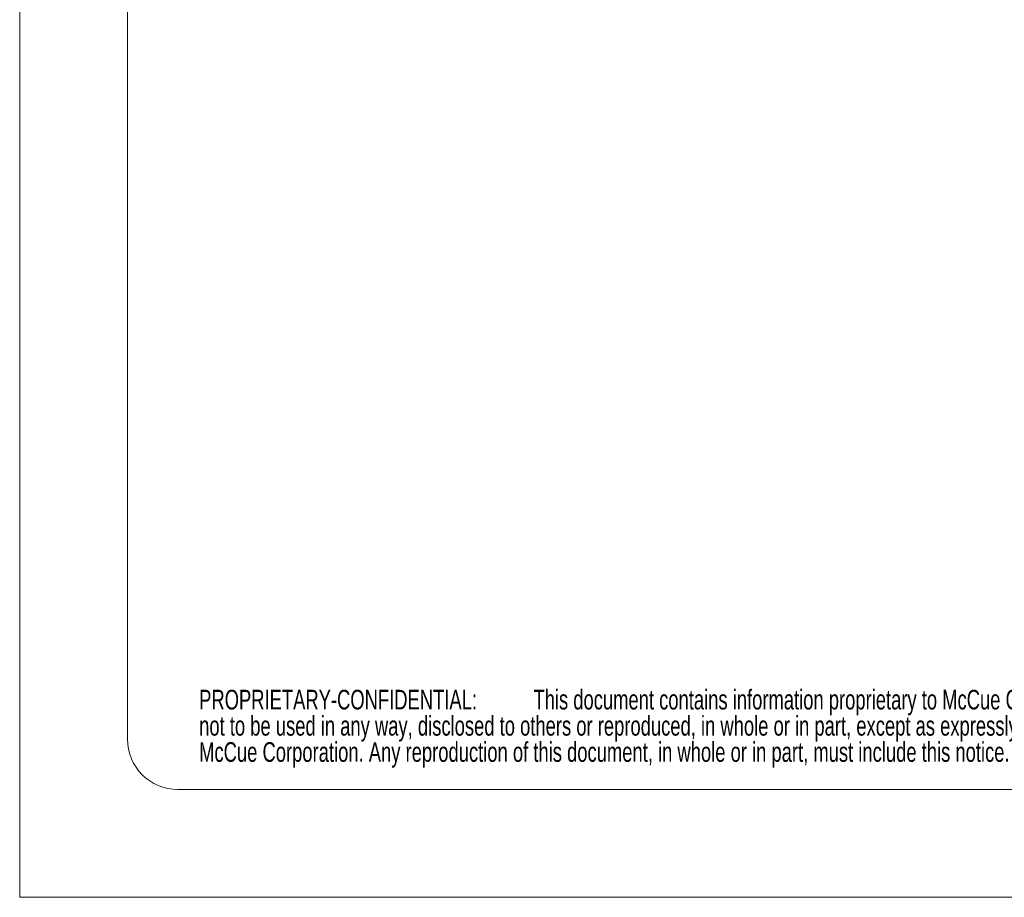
# Model space of a CAD drawing. Header units: millimetres. Extents: x 0 to 279, y 0 to 216.
# Tile 1 of 8: x 0 to 93, y 0 to 83. Entities that reach past the tile are written whole.
import ezdxf

# ---------------------------------------------------------------- set-up
doc = ezdxf.new("R2010")
doc.units = ezdxf.units.MM
doc.styles.add('SLDTEXTSTYLE0', font='TXT', dxfattribs={"width": 0.7})

# ---------------------------------------------------------------- blocks, each defined once
blk = doc.blocks.new('SW_NOTE_3')
at = {"color": 0, "linetype": 'Continuous', "lineweight": 0, "attachment_point": 1, "style": 'SLDTEXTSTYLE0'}
for s, insert, char_height in [('PROPRIETARY-CONFIDENTIAL:', (0, 2.387), 1.85208), ('This document contains information proprietary to McCue Corporation. This information is', (31.52, 2.387), 1.85208), ('not to be used in any way, disclosed to others or reproduced, in whole or in part, except as expressly authorized in writing by', (0, -0.082), 1.852083), ('McCue Corporation. Any reproduction of this document, in whole or in part, must include this notice.', (0, -2.551), 1.85208)]:
    blk.add_mtext(s, dxfattribs=dict(at, insert=insert, char_height=char_height))

msp = doc.modelspace()

# ---------------------------------------------------------------- linework, layer by layer
at = {"color": 7, "linetype": 'Continuous', "lineweight": 18}
for p, q in [((0, 215.9), (0, 0)), ((10.16, 200.977), (10.16, 14.922)), ((14.922, 10.16), (264.478, 10.16)), ((0, 0), (279.4, 0))]:
    msp.add_line(p, q, dxfattribs=at)
msp.add_arc((14.922, 14.922), 4.763, 180, 270, dxfattribs=at)

# ---------------------------------------------------------------- block references
at = {"color": 7, "linetype": 'Continuous', "lineweight": 0}
msp.add_blockref('SW_NOTE_3', (16.921, 17.178), dxfattribs=at)

doc.saveas('drawing.dxf')
